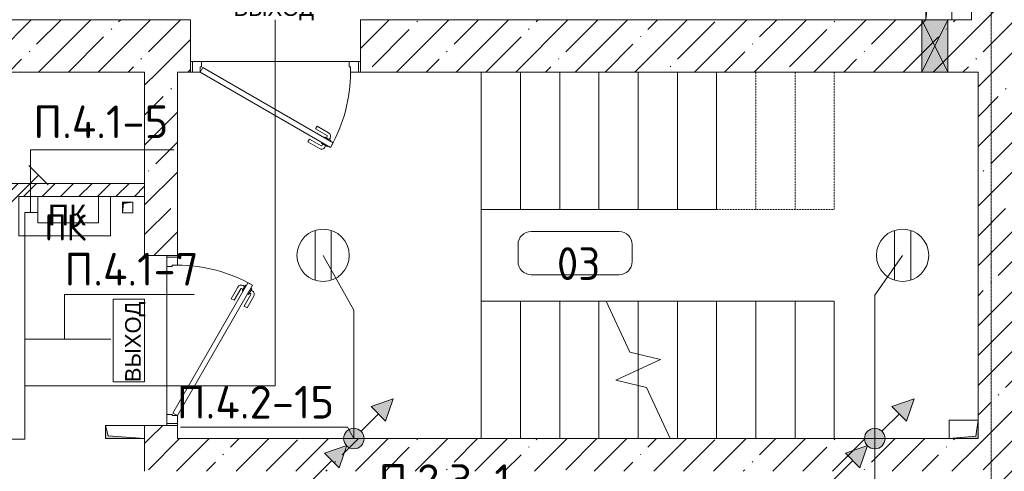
# Model space of a CAD drawing. Header units: millimetres. Extents: x -32229 to 170644, y -13689 to 125138.
# Tile 12 of 208: x -2296 to 5236, y 39050 to 42500. Entities that reach past the tile are written whole.
import ezdxf

# ---------------------------------------------------------------- set-up
doc = ezdxf.new("R2010")
doc.units = ezdxf.units.MM
for name, pattern in [('2_Пунктир_ 0_6 мм', [1.2, 0.6, -0.6]), ('ADSK_Линия сетки', [25, 20, -2.5, 0, -2.5]), ('ADSK_Сверху', [4.5, 3, -1.5]), ('Штриховая', [5, 3, -2])]:
    doc.linetypes.add(name, pattern=pattern)
for name, color, linetype, lineweight in [('A-ANNO-NOTE', 7, 'Continuous', 18), ('A-AREA-IDEN', 7, 'Continuous', 9), ('A-DETL-THIN', 7, 'Continuous', 9), ('A-DOOR', 7, 'Continuous', 18), ('A-DOOR-FRAM', 7, 'Continuous', 9), ('A-FLOR', 7, 'Continuous', 18), ('A-GLAZ', 7, 'Continuous', 18), ('A-WALL', 7, 'Continuous', 18), ('A-WALL-PATT', 7, 'Continuous', 40), ('G-ANNO-TEXT', 7, 'Continuous', 9), ('I-WALL', 7, 'Continuous', 18), ('M-EQPM', 7, 'Continuous', 18), ('S-GRID', 7, 'Continuous', 9), ('S-STRS', 7, 'Continuous', 18), ('S-STRS-MBND', 7, 'ADSK_Сверху', 18)]:
    doc.layers.add(name, color=color, linetype=linetype, lineweight=lineweight)
doc.layers.add('A-DETL', color=7, linetype='Continuous', lineweight=9, true_color=0x00a600)
doc.styles.add('Arial', font='arial.ttf', dxfattribs={"height": 160})
doc.styles.add('Arial_1', font='arial.ttf', dxfattribs={"height": 120})
doc.styles.add('GOST Common', font='GOST_Common.ttf', dxfattribs={"height": 200})
doc.styles.add('GOST Common_5', font='GOST_Common.ttf', dxfattribs={"height": 250})
doc.styles.add('ISOCPEUR', font='isocpeur.ttf', dxfattribs={"height": 250})
pattern_1 = [(45, (0, 0), (-228.0985, 228.0985), []), (45, (228.1, 0), (-228.0985, 228.0985), [403.225, -80.645, 6.706, -73.939])]

# ---------------------------------------------------------------- blocks, each defined once
blk = doc.blocks.new('АР_Канал вертикальный прямоугольный - ПК-V64--01 ЭО')
at = {"layer": 'M-EQPM', "color": 253, "lineweight": 13, "true_color": 0xaaaaaa}
for p, q in [((350, 150), (-350, 150)), ((-350, 150), (-350, -150)), ((-350, -150), (-350, 150)), ((-350, 150), (350, 150)), ((350, -150), (350, 150)), ((350, 150), (350, -150)), ((-350, -150), (350, -150)), ((350, -150), (-350, -150))]:
    blk.add_line(p, q, dxfattribs=at)
blk = doc.blocks.new('АР_Дверь однопольная - 1300х2100h_лест__лифт_ холл-4828648--01 ЭО')
at = {"layer": 'A-DOOR', "color": 253, "lineweight": 13, "true_color": 0xaaaaaa}
for p, q in [((-420.9, 775), (-440.9, 740.4)), ((575, 200), (-420.9, 775)), ((-440.9, 740.4), (555, 165.4)), ((555, 165.4), (575, 200))]:
    blk.add_line(p, q, dxfattribs=at)
at = {"layer": 'A-DOOR', "color": 253, "lineweight": 5, "true_color": 0xaaaaaa}
for p, q in [((-399.3, 762.5), (-395.3, 769.4)), ((-395.3, 769.4), (-352, 744.4)), ((-384.5, 763.2), (-378.4, 773.6)), ((-362.8, 750.7), (-356.8, 761.1)), ((-261.2, 711.7), (-350, 762.9)), ((-248.7, 733.3), (-337.5, 784.6)), ((-419.3, 727.9), (-423.3, 720.9)), ((-423.3, 720.9), (-380, 695.9)), ((-412.5, 714.7), (-418.5, 704.3)), ((-390.8, 702.2), (-396.8, 691.8)), ((-306.2, 633.7), (-395, 685)), ((-380, 695.9), (-376, 702.9)), ((-352, 744.4), (-356, 737.5)), ((-261.2, 711.7), (-248.7, 733.3)), ((-318.7, 612.1), (-407.5, 663.3)), ((-306.2, 633.7), (-318.7, 612.1))]:
    blk.add_line(p, q, dxfattribs=at)
for centre, radius, start, end in [((575, 200), 1150, 150, 180), ((-352.5, 758.6), 30, 60, 150), ((-352.5, 758.6), 4.99, 60, 150), ((-392.5, 689.3), 30, 150, 240), ((-392.5, 689.3), 4.99, 150, 240)]:
    blk.add_arc(centre, radius, start, end, dxfattribs=at)
at = {"layer": 'A-DOOR-FRAM', "color": 253, "lineweight": 13, "true_color": 0xaaaaaa}
for p, q in [((-635, 200), (-650, 200)), ((-575, 200), (-635, 200)), ((-635, 200), (-635, 120)), ((-575, 160), (-575, 200)), ((-565, 160), (-575, 160)), ((-565, 120), (-565, 160)), ((575, 160), (565, 160)), ((565, 160), (565, 120)), ((635, 200), (575, 200)), ((575, 200), (575, 160)), ((635, 120), (635, 200)), ((635, 200), (650, 200)), ((-635, 120), (-650, 120)), ((-635, 120), (-565, 120)), ((565, 120), (635, 120)), ((635, 120), (650, 120))]:
    blk.add_line(p, q, dxfattribs=at)
blk = doc.blocks.new('АР_Дверь однопольная - 1300х2100h_лест__лифт_ холл-4751208--01 ЭО')
at = {"layer": 'A-DOOR', "color": 253, "lineweight": 13, "true_color": 0xaaaaaa}
for p, q in [((-420.9, 700), (-440.9, 665.4)), ((575, 125), (-420.9, 700)), ((-440.9, 665.4), (555, 90.4)), ((555, 90.4), (575, 125))]:
    blk.add_line(p, q, dxfattribs=at)
at = {"layer": 'A-DOOR', "color": 253, "lineweight": 5, "true_color": 0xaaaaaa}
for p, q in [((-399.3, 687.5), (-395.3, 694.4)), ((-395.3, 694.4), (-352, 669.4)), ((-384.5, 688.2), (-378.4, 698.6)), ((-362.8, 675.7), (-356.8, 686.1)), ((-261.2, 636.7), (-350, 687.9)), ((-248.7, 658.3), (-337.5, 709.6)), ((-419.3, 652.9), (-423.3, 645.9)), ((-423.3, 645.9), (-380, 620.9)), ((-412.5, 639.7), (-418.5, 629.3)), ((-390.8, 627.2), (-396.8, 616.8)), ((-306.2, 558.7), (-395, 610)), ((-380, 620.9), (-376, 627.9)), ((-352, 669.4), (-356, 662.5)), ((-261.2, 636.7), (-248.7, 658.3)), ((-318.7, 537.1), (-407.5, 588.3)), ((-306.2, 558.7), (-318.7, 537.1))]:
    blk.add_line(p, q, dxfattribs=at)
for centre, radius, start, end in [((575, 125), 1150, 150, 180), ((-352.5, 683.6), 30, 60, 150), ((-352.5, 683.6), 4.99, 60, 150), ((-392.5, 614.3), 30, 150, 240), ((-392.5, 614.3), 4.99, 150, 240)]:
    blk.add_arc(centre, radius, start, end, dxfattribs=at)
at = {"layer": 'A-DOOR-FRAM', "color": 253, "lineweight": 13, "true_color": 0xaaaaaa}
for p, q in [((-635, 125), (-650, 125)), ((-575, 125), (-635, 125)), ((-635, 125), (-635, 45)), ((-575, 85), (-575, 125)), ((-565, 85), (-575, 85)), ((-565, 45), (-565, 85)), ((575, 85), (565, 85)), ((565, 85), (565, 45)), ((635, 125), (575, 125)), ((575, 125), (575, 85)), ((635, 45), (635, 125)), ((635, 125), (650, 125)), ((-635, 45), (-650, 45)), ((-635, 45), (-565, 45)), ((565, 45), (635, 45)), ((635, 45), (650, 45))]:
    blk.add_line(p, q, dxfattribs=at)
blk = doc.blocks.new('АР_Канал вертикальный прямоугольный - АПТ-5386077--01 ЭО')
at = {"layer": 'M-EQPM', "lineweight": 13, "true_color": 0xe2e2e2}
blk.add_hatch(color=254, dxfattribs=at).paths.add_polyline_path([(-40, -40), (-32, 32), (40, 40), (-40, 40)])
at = {"layer": 'M-EQPM', "color": 253, "lineweight": 13, "true_color": 0xaaaaaa}
for p, q in [((40, 40), (-40, 40)), ((-40, 40), (-40, -40)), ((40, 40), (-40, 40)), ((-40, 40), (-40, -40)), ((-40, -40), (-40, 40)), ((-40, 40), (40, 40)), ((-40, -40), (-32, 32)), ((-40, -40), (-32, 32)), ((-32, 32), (40, 40)), ((-32, 32), (40, 40)), ((40, -40), (40, 40)), ((40, 40), (40, -40)), ((-40, -40), (40, -40)), ((40, -40), (-40, -40))]:
    blk.add_line(p, q, dxfattribs=at)
blk = doc.blocks.new('АР_Канал вертикальный прямоугольный - ОВ-5314187--01 ЭО')
at = {"layer": 'M-EQPM', "lineweight": 13, "true_color": 0xe2e2e2}
blk.add_hatch(color=254, dxfattribs=at).paths.add_polyline_path([(-110, 70), (-110, -70), (-92, 52), (110, 70)])
at = {"layer": 'M-EQPM', "color": 253, "lineweight": 13, "true_color": 0xaaaaaa}
for p, q in [((110, 70), (-110, 70)), ((-110, 70), (-110, -70)), ((110, 70), (-110, 70)), ((-110, 70), (-110, -70)), ((-110, -70), (-110, 70)), ((-110, 70), (110, 70)), ((-110, -70), (-92, 52)), ((-110, -70), (-92, 52)), ((-92, 52), (110, 70)), ((-92, 52), (110, 70)), ((110, -70), (110, 70)), ((110, 70), (110, -70)), ((-110, -70), (110, -70)), ((110, -70), (-110, -70))]:
    blk.add_line(p, q, dxfattribs=at)
blk = doc.blocks.new('АР_Отверстие прямоугольное - ОВВ-4004503--01 ЭО')
at = {"layer": 'A-GLAZ', "lineweight": 13, "true_color": 0xf0f0f0}
blk.add_hatch(color=7, dxfattribs=at).paths.add_polyline_path([(75, -200), (225, -200), (225, 200), (25, 200), (25, -200), (55, -200)])
at = {"layer": 'A-GLAZ', "color": 253, "lineweight": 5, "true_color": 0xaaaaaa}
for p, q in [((225, 200), (25, -200)), ((25, 200), (225, -200))]:
    blk.add_line(p, q, dxfattribs=at)
at = {"layer": 'A-GLAZ', "color": 253, "lineweight": 13, "true_color": 0xaaaaaa}
for p, q in [((55, 200), (25, 200)), ((25, 200), (25, -200)), ((25, 200), (25, -200)), ((225, -200), (225, 200)), ((225, 200), (225, -200)), ((25, -200), (225, -200))]:
    blk.add_line(p, q, dxfattribs=at)
blk = doc.blocks.new('АР_Канал вертикальный прямоугольный - ВК-6260779--01 ЭО')
at = {"layer": 'M-EQPM', "lineweight": 13, "true_color": 0xe2e2e2}
blk.add_hatch(color=254, dxfattribs=at).paths.add_polyline_path([(-100, -100), (-80, 80), (100, 100), (-100, 100)])
at = {"layer": 'M-EQPM', "color": 253, "lineweight": 13, "true_color": 0xaaaaaa}
for p, q in [((100, 100), (-100, 100)), ((-100, 100), (-100, -100)), ((100, 100), (-100, 100)), ((-100, 100), (-100, -100)), ((-100, -100), (-100, 100)), ((-100, 100), (100, 100)), ((-100, -100), (-80, 80)), ((-100, -100), (-80, 80)), ((-80, 80), (100, 100)), ((-80, 80), (100, 100)), ((100, -100), (100, 100)), ((100, 100), (100, -100)), ((-100, -100), (100, -100)), ((100, -100), (-100, -100))]:
    blk.add_line(p, q, dxfattribs=at)
blk = doc.blocks.new('АР_Канал вертикальный прямоугольный - АПТ-6260497--01 ЭО')
at = {"layer": 'M-EQPM', "lineweight": 13, "true_color": 0xe2e2e2}
blk.add_hatch(color=254, dxfattribs=at).paths.add_polyline_path([(-50, -150), (-30, 130), (50, 150), (-50, 150), (-50, 4.5)])
at = {"layer": 'M-EQPM', "color": 253, "lineweight": 13, "true_color": 0xaaaaaa}
for p, q in [((50, 150), (-50, 150)), ((-50, 150), (-50, -150)), ((50, 150), (-50, 150)), ((-50, 150), (-50, -150)), ((-50, -150), (-50, 150)), ((-50, 150), (50, 150)), ((-50, -150), (-30, 130)), ((-50, -150), (-30, 130)), ((-30, 130), (50, 150)), ((-30, 130), (50, 150)), ((50, -150), (50, 150)), ((50, 150), (50, -150)), ((-50, -150), (50, -150)), ((50, -150), (-50, -150))]:
    blk.add_line(p, q, dxfattribs=at)
blk = doc.blocks.new('Наметкина 10_РД_АР_П_rvt-1--01 ЭО')
at = {"layer": 'A-WALL-PATT', "lineweight": 5, "true_color": 0xaaaaaa}
h = blk.add_hatch(dxfattribs=at)
h.set_pattern_fill('FP_1', color=253, style=0, pattern_type=2)
h.set_pattern_definition(pattern_1)
h.paths.add_polyline_path([(5435.3, 42500), (5435.3, 43645), (4985.3, 43645), (4985.3, 42500), (5035.3, 42500)])
h = blk.add_hatch(dxfattribs=at)
h.set_pattern_fill('FP_1', color=253, style=0, pattern_type=2)
h.set_pattern_definition(pattern_1)
h.paths.add_polyline_path([(5035.3, 42100), (5035.3, 42500), (310.3, 42500), (310.3, 42100), (4835.3, 42100)])
h.paths.add_polyline_path([(-1494.2, 42100), (-989.7, 42100), (-989.7, 42500), (-5514.7, 42500), (-5514.7, 42100), (-3500.5, 42100)])
h = blk.add_hatch(dxfattribs=at)
h.set_pattern_fill('FP_1', color=253, style=0, pattern_type=2)
h.set_pattern_definition(pattern_1)
h.paths.add_polyline_path([(5435.3, 35975), (5435.3, 42500), (5035.3, 42500), (5035.3, 35975)])
h = blk.add_hatch(dxfattribs=at)
h.set_pattern_fill('FP_1', color=253, style=0, pattern_type=2)
h.set_pattern_definition(pattern_1)
h.paths.add_polyline_path([(-1089.7, 39300), (-1089.7, 39400), (-1339.7, 39400), (-1339.7, 39300)])
h.paths.add_polyline_path([(-1089.7, 40700), (-1089.7, 42100), (-1339.7, 42100), (-1339.7, 40700)])
h = blk.add_hatch(dxfattribs=at)
h.set_pattern_fill('FP_8', color=253, style=0, pattern_type=2)
h.set_pattern_definition([(45, (0, 0), (-70.71068, 70.71068), [])])
h.paths.add_polyline_path([(-2639.7, 41150), (-1339.7, 41150), (-1339.7, 41250), (-2639.7, 41250)])
h = blk.add_hatch(dxfattribs=at)
h.set_pattern_fill('FP_1', color=253, style=0, pattern_type=2)
h.set_pattern_definition(pattern_1)
h.paths.add_polyline_path([(5035.3, 39050), (5035.3, 39300), (-1339.7, 39300), (-1339.7, 39050), (4524.4, 39050)])
at = {"layer": 'A-FLOR', "color": 253, "lineweight": 13, "true_color": 0xaaaaaa}
for p, q in [((-974.7, 42180), (-989.7, 42180)), ((-989.7, 42180), (-974.7, 42180)), ((225.3, 42180), (-904.7, 42180)), ((-904.7, 42180), (225.3, 42180)), ((310.3, 42180), (295.3, 42180)), ((295.3, 42180), (310.3, 42180)), ((1235.3, 40350), (1235.3, 42100)), ((-1169.7, 40700), (-1169.7, 40685)), ((-1169.7, 40685), (-1169.7, 40700)), ((-1169.7, 40615), (-1169.7, 39485)), ((-1169.7, 39485), (-1169.7, 40615)), ((-1169.7, 39415), (-1169.7, 39400)), ((-1169.7, 39400), (-1169.7, 39415))]:
    blk.add_line(p, q, dxfattribs=at)
at = {"layer": 'A-WALL', "color": 253, "lineweight": 13, "true_color": 0xaaaaaa}
for p, q in [((4985.3, 43645), (4985.3, 42500)), ((-989.7, 42500), (-5514.7, 42500)), ((-989.7, 42100), (-989.7, 42500)), ((4605.3, 42500), (310.3, 42500)), ((310.3, 42500), (310.3, 42100)), ((4635.3, 42500), (4605.3, 42500)), ((4805.3, 42500), (4635.3, 42500)), ((4835.3, 42500), (4805.3, 42500)), ((4985.3, 42500), (4835.3, 42500)), ((-5114.7, 42100), (-1339.7, 42100)), ((-1339.7, 42100), (-1339.7, 40700)), ((-1089.7, 42100), (-989.7, 42100)), ((-1089.7, 40700), (-1089.7, 42100)), ((310.3, 42100), (4605.3, 42100)), ((4605.3, 42100), (4805.3, 42100)), ((4805.3, 42100), (5035.3, 42100)), ((5035.3, 42100), (5035.3, 39440)), ((-1339.7, 40700), (-1089.7, 40700)), ((-1089.7, 39400), (-1339.7, 39400)), ((-1089.7, 39300), (-1089.7, 39400)), ((-1339.7, 39300), (-1339.7, 39050)), ((4815.3, 39300), (-1089.7, 39300))]:
    blk.add_line(p, q, dxfattribs=at)
at = {"layer": 'I-WALL', "color": 253, "lineweight": 13, "true_color": 0xaaaaaa}
for p, q in [((-1339.7, 41250), (-2639.7, 41250)), ((-1339.7, 41150), (-1339.7, 41250)), ((-1601.6, 41150), (-1339.7, 41150))]:
    blk.add_line(p, q, dxfattribs=at)
at = {"layer": 'S-STRS', "color": 253, "lineweight": 13, "true_color": 0xaaaaaa}
for p, q in [((1235.3, 41050), (1235.3, 42100)), ((1535.3, 41050), (1535.3, 42100)), ((1835.3, 41050), (1835.3, 42100)), ((2135.3, 41050), (2135.3, 42100)), ((2435.3, 41050), (2435.3, 42100)), ((2735.3, 41050), (2735.3, 42100)), ((3035.3, 41050), (3035.3, 42100)), ((1535.3, 41050), (1235.3, 41050)), ((1835.3, 41050), (1535.3, 41050)), ((2135.3, 41050), (1835.3, 41050)), ((2435.3, 41050), (2135.3, 41050)), ((2735.3, 41050), (2435.3, 41050)), ((3035.3, 41050), (2735.3, 41050)), ((1235.3, 40350), (1235.3, 39300)), ((1235.3, 40350), (1535.3, 40350)), ((1535.3, 40350), (1835.3, 40350)), ((1535.3, 40350), (1535.3, 39300)), ((1835.3, 40350), (2135.3, 40350)), ((1835.3, 40350), (1835.3, 39300)), ((2135.3, 40350), (2190.5, 40350)), ((2135.3, 40350), (2135.3, 39300)), ((2190.5, 40350), (2435.3, 40350)), ((2435.3, 40350), (2735.3, 40350)), ((2435.3, 40350), (2435.3, 39945.5)), ((2735.3, 40350), (3035.3, 40350)), ((2735.3, 40350), (2735.3, 39300)), ((3035.3, 40350), (3335.3, 40350)), ((3035.3, 40350), (3035.3, 39300)), ((3335.3, 40350), (3635.3, 40350)), ((3335.3, 40350), (3335.3, 39300)), ((3635.3, 40350), (3935.3, 40350)), ((3635.3, 40350), (3635.3, 39300)), ((3935.3, 40350), (3935.3, 39300)), ((2435.3, 39945.5), (2435.3, 39825)), ((2435.3, 39825), (2435.3, 39704.5)), ((2435.3, 39704.5), (2435.3, 39300))]:
    blk.add_line(p, q, dxfattribs=at)
at = {"layer": 'S-STRS', "color": 253, "linetype": 'Штриховая', "lineweight": 13, "true_color": 0xaaaaaa}
for p, q in [((1535.3, 41050), (1535.3, 42100)), ((1835.3, 41050), (1835.3, 42100)), ((2135.3, 41050), (2135.3, 42100)), ((2435.3, 41050), (2435.3, 42100)), ((2735.3, 41050), (2735.3, 42100)), ((3035.3, 41050), (3035.3, 42100)), ((1235.3, 40350), (1235.3, 39300)), ((1535.3, 40350), (1535.3, 39300)), ((1835.3, 40350), (1835.3, 39300)), ((2135.3, 40350), (2135.3, 39300)), ((2435.3, 40350), (2435.3, 39945.5)), ((2735.3, 40350), (2735.3, 39300)), ((3035.3, 40350), (3035.3, 39300)), ((3335.3, 40350), (3335.3, 39300)), ((3635.3, 40350), (3635.3, 39300)), ((2435.3, 39945.5), (2435.3, 39825)), ((2435.3, 39825), (2435.3, 39704.5)), ((2435.3, 39704.5), (2435.3, 39300))]:
    blk.add_line(p, q, dxfattribs=at)
at = {"layer": 'S-STRS-MBND', "color": 253, "linetype": '2_Пунктир_ 0_6 мм', "lineweight": 13, "true_color": 0xaaaaaa}
for p, q in [((1235.3, 41050), (1235.3, 42100)), ((3935.3, 42100), (1235.3, 42100)), ((1535.3, 41050), (1535.3, 42100)), ((1535.3, 41050), (1535.3, 42100)), ((1835.3, 41050), (1835.3, 42100)), ((1835.3, 41050), (1835.3, 42100)), ((2135.3, 41050), (2135.3, 42100)), ((2135.3, 41050), (2135.3, 42100)), ((2435.3, 41050), (2435.3, 42100)), ((2435.3, 41050), (2435.3, 42100)), ((2735.3, 41050), (2735.3, 42100)), ((2735.3, 41050), (2735.3, 42100)), ((3035.3, 41050), (3035.3, 42100)), ((3035.3, 41050), (3035.3, 42100)), ((3335.3, 41050), (3335.3, 42100)), ((3335.3, 41050), (3335.3, 42100)), ((3635.3, 41050), (3635.3, 42100)), ((3635.3, 41050), (3635.3, 42100)), ((3935.3, 41050), (3935.3, 42100)), ((3935.3, 41050), (3935.3, 42100)), ((3935.3, 41050), (1235.3, 41050)), ((2190.5, 40350), (3935.3, 40350)), ((2435.3, 40350), (2435.3, 39945.5)), ((2435.3, 40350), (2435.3, 39945.5)), ((2735.3, 40350), (2735.3, 39300)), ((2735.3, 40350), (2735.3, 39300)), ((3035.3, 40350), (3035.3, 39300)), ((3035.3, 40350), (3035.3, 39300)), ((3335.3, 40350), (3335.3, 39300)), ((3335.3, 40350), (3335.3, 39300)), ((3635.3, 40350), (3635.3, 39300)), ((3635.3, 40350), (3635.3, 39300)), ((3935.3, 40350), (3935.3, 39300)), ((2435.3, 39825), (2435.3, 39704.5)), ((2435.3, 39825), (2435.3, 39704.5)), ((2735.3, 39300), (3935.3, 39300))]:
    blk.add_line(p, q, dxfattribs=at)
at = {"layer": 'S-STRS-MBND', "color": 253, "linetype": 'Continuous', "lineweight": 13, "true_color": 0xaaaaaa}
for p, q in [((2371.9, 39961), (2190.5, 40350)), ((2605.2, 39904.2), (2371.9, 39961)), ((2265.4, 39745.8), (2605.2, 39904.2)), ((2498.7, 39689.1), (2265.4, 39745.8)), ((2680.1, 39300), (2498.7, 39689.1))]:
    blk.add_line(p, q, dxfattribs=at)
at = {"layer": 'A-DOOR', "color": 253, "lineweight": 13, "true_color": 0xaaaaaa}
for name, p, rotation in [('АР_Дверь однопольная - 1300х2100h_лест__лифт_ холл-4828648--01 ЭО', (-339.7, 42300), 180), ('АР_Дверь однопольная - 1300х2100h_лест__лифт_ холл-4751208--01 ЭО', (-1214.7, 40050), 269.9999999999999)]:
    blk.add_blockref(name, p, dxfattribs=dict(at, rotation=rotation))
at = {"layer": 'A-GLAZ', "color": 253, "lineweight": 13, "true_color": 0xaaaaaa}
blk.add_blockref('АР_Отверстие прямоугольное - ОВВ-4004503--01 ЭО', (4580.3, 42300), dxfattribs=at)
at = {"layer": 'M-EQPM', "color": 253, "lineweight": 13, "true_color": 0xaaaaaa}
for name, p in [('АР_Канал вертикальный прямоугольный - ВК-6260779--01 ЭО', (4735.3, 42600)), ('АР_Канал вертикальный прямоугольный - ПК-V64--01 ЭО', (-1951.6, 41000)), ('АР_Канал вертикальный прямоугольный - АПТ-5386077--01 ЭО', (-1469.7, 41065))]:
    blk.add_blockref(name, p, dxfattribs=at)
for name, p, rotation in [('АР_Канал вертикальный прямоугольный - АПТ-6260497--01 ЭО', (-1489.7, 39350), 89.99999999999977), ('АР_Канал вертикальный прямоугольный - ОВ-5314187--01 ЭО', (4925.3, 39370), 180)]:
    blk.add_blockref(name, p, dxfattribs=dict(at, rotation=rotation))
at = {"layer": 'A-ANNO-NOTE', "color": 253, "lineweight": 5, "true_color": 0xaaaaaa, "insert": (-1947.8, 40912.7), "char_height": 200, "width": 330, "attachment_point": 5, "line_spacing_factor": 1.022766, "style": 'GOST Common'}
blk.add_mtext('\\pt2540,5080,7620,10160,12700,15240,17780,20320,22860,25400,27940,30480,33020,35560,38100,40640,43180,45720,48260,50800,53340,55880,58420,60960,63500,66040,68580,71120,73660,76200,78740,81280;ПК', dxfattribs=at)
blk = doc.blocks.new('Марка помещения 2 - Марка помещения 2-1605974--01 ЭО')
at = {"layer": 'A-AREA-IDEN', "color": 253, "true_color": 0xaaaaaa}
for p, q in [((-1.797, 0.841), (1.569, 0.841)), ((-2.297, -0.309), (-2.297, 0.341)), ((2.069, 0.341), (2.069, -0.309)), ((1.569, -0.809), (-1.797, -0.809))]:
    blk.add_line(p, q, dxfattribs=at)
for centre, start, end in [((-1.797, 0.341), 90, 180), ((1.569, 0.341), 0, 90), ((-1.797, -0.309), 180, 270), ((1.569, -0.309), 270, 360)]:
    blk.add_arc(centre, 0.5, start, end, dxfattribs=at)
blk = doc.blocks.new('УГО Выше ниже синее _ 2020 - УГО Выше ниже синее _ 2020-2080151--01 ЭО')
at = {"layer": 'A-ANNO-NOTE', "lineweight": 9, "true_color": 0xff0000}
for points in [[(1.215, 0.668), (0.658, 1.225), (1.508, 1.517)], [(-0.565, -1.112), (-1.122, -0.555), (-0.272, -0.263)]]:
    blk.add_hatch(color=1, dxfattribs=at).paths.add_polyline_path(points)
h = blk.add_hatch(color=1, dxfattribs=at)
edge = h.paths.add_edge_path()
edge.add_arc((0, 0), 0.392, 0, 180)
edge.add_arc((0, 0), 0.392, 180, 360)
at = {"layer": 'A-ANNO-NOTE', "color": 1, "lineweight": 9, "true_color": 0xff0000}
for p, q in [((1.508, 1.517), (0.658, 1.225)), ((1.215, 0.668), (1.508, 1.517)), ((0.658, 1.225), (1.215, 0.668)), ((0.277, 0.277), (0.941, 0.941)), ((-0.272, -0.263), (-1.122, -0.555)), ((-0.565, -1.112), (-0.272, -0.263)), ((-1.122, -0.555), (-0.565, -1.112)), ((-1.78, -1.78), (-0.838, -0.838))]:
    blk.add_line(p, q, dxfattribs=at)
blk.add_circle((0, 0), 0.392, dxfattribs=at)
for start, end in [(360, 180), (180, 360)]:
    blk.add_arc((0, 0), 0.392, start, end, dxfattribs=at)
blk = doc.blocks.new('УГО Выше ниже синее _ 2020 - УГО Выше ниже синее _ 2020-V169--01 ЭО')
at = {"layer": 'A-ANNO-NOTE', "lineweight": 9, "true_color": 0x0000ff}
for points in [[(1.215, 0.668), (0.658, 1.225), (1.508, 1.517)], [(-0.565, -1.112), (-1.122, -0.555), (-0.272, -0.263)]]:
    blk.add_hatch(color=5, dxfattribs=at).paths.add_polyline_path(points)
h = blk.add_hatch(color=5, dxfattribs=at)
edge = h.paths.add_edge_path()
edge.add_arc((0, 0), 0.392, 0, 180)
edge.add_arc((0, 0), 0.392, 180, 360)
at = {"layer": 'A-ANNO-NOTE', "color": 5, "lineweight": 9, "true_color": 0x0000ff}
for p, q in [((1.508, 1.517), (0.658, 1.225)), ((1.215, 0.668), (1.508, 1.517)), ((0.658, 1.225), (1.215, 0.668)), ((0.277, 0.277), (0.941, 0.941)), ((-0.272, -0.263), (-1.122, -0.555)), ((-0.565, -1.112), (-0.272, -0.263)), ((-1.122, -0.555), (-0.565, -1.112)), ((-1.78, -1.78), (-0.838, -0.838))]:
    blk.add_line(p, q, dxfattribs=at)
blk.add_circle((0, 0), 0.392, dxfattribs=at)
for start, end in [(360, 180), (180, 360)]:
    blk.add_arc((0, 0), 0.392, start, end, dxfattribs=at)

msp = doc.modelspace()

# ---------------------------------------------------------------- linework, layer by layer
at = {"layer": 'A-ANNO-NOTE', "color": 5, "lineweight": 9, "true_color": 0x0000ff}
for p, q in [((-2226.2, 41387.2), (-2078, 41239)), ((-2366.2, 41099.1), (-2152.1, 41313.1)), ((4396.5, 40509.8), (4396.5, 40890.2)), ((4396.5, 40509.8), (4396.5, 40890.2)), ((4520.1, 40509.8), (4520.1, 40890.2)), ((4520.1, 40509.8), (4520.1, 40890.2))]:
    msp.add_line(p, q, dxfattribs=at)
at = {"layer": 'A-ANNO-NOTE', "color": 1, "lineweight": 9, "true_color": 0xff0000}
for p, q in [((-1693.2, 41149), (-2157.8, 41149)), ((-2157.8, 41149), (-2157.8, 40947.8)), ((-1693.2, 40947.8), (-1693.2, 41149)), ((-2157.8, 40947.8), (-1693.2, 40947.8)), ((-36.5, 40509.8), (-36.5, 40890.2)), ((87.1, 40509.8), (87.1, 40890.2)), ((-1580.1, 40366), (-1340.1, 40366)), ((-1580.1, 39733.9), (-1580.1, 40366)), ((-1580.1, 39734.4), (-1580.1, 40365.6)), ((-1580.1, 40365.6), (-1340.4, 40365.6)), ((-1340.4, 39734.4), (-1340.4, 40365.6)), ((-1340.1, 40366), (-1340.1, 39733.9)), ((-1340.4, 39734.4), (-1580.1, 39734.4)), ((-1340.1, 39733.9), (-1580.1, 39733.9))]:
    msp.add_line(p, q, dxfattribs=at)
msp.add_circle((25.3, 40700), 200, dxfattribs=at)
at = {"layer": 'A-ANNO-NOTE', "color": 5, "lineweight": 9, "true_color": 0x0000ff}
msp.add_circle((4458.3, 40700), 200, dxfattribs=at)
msp.add_circle((4458.3, 40700), 200, dxfattribs=at)
at = {"layer": 'A-DETL', "color": 1, "lineweight": 18, "true_color": 0xff0000}
for p, q in [((-340.9, 42498.8), (-340.9, 39703.8)), ((-340.9, 39703.8), (-2257.4, 39703.8))]:
    msp.add_line(p, q, dxfattribs=at)
at = {"layer": 'A-DETL', "color": 1, "true_color": 0xff0000}
for p, q in [((-2257.4, 39296.2), (-2257.4, 41028.3)), ((-2257.4, 41028.3), (-2157.4, 41028.3)), ((260.6, 40280), (25.3, 40700)), ((260.6, 39300), (260.6, 40280)), ((-1597.4, 40058.4), (-2257.4, 40058.4)), ((-14877.2, 39296.2), (-2257.4, 39296.2))]:
    msp.add_line(p, q, dxfattribs=at)
at = {"layer": 'A-DETL', "color": 5, "true_color": 0x0000ff}
for p, q in [((4245.2, 40395.7), (4458.3, 40700)), ((4245.2, 39300), (4245.2, 40395.7))]:
    msp.add_line(p, q, dxfattribs=at)
at = {"layer": 'A-DETL-THIN'}
for p, q in [((-1114.7, 41505), (-2212, 41505)), ((-2212, 41505), (-2212, 41028.3)), ((-1952.4, 40400), (-959.8, 40400)), ((-1952.4, 40400), (-1952.4, 40058.4)), ((212, 39386.8), (-1065.7, 39386.8)), ((260.6, 39300), (212, 39386.8)), ((4246.1, 38536.2), (4246.1, 39296.2))]:
    msp.add_line(p, q, dxfattribs=at)
at = {"layer": 'S-GRID', "color": 253, "linetype": 'ADSK_Линия сетки', "true_color": 0xaaaaaa}
msp.add_line((5135.3, -12088.9), (5135.3, 125138.4), dxfattribs=at)

# ---------------------------------------------------------------- block references
at = {"lineweight": 5}
msp.add_blockref('Наметкина 10_РД_АР_П_rvt-1--01 ЭО', (0, 0), dxfattribs=at)
at = {"layer": 'A-ANNO-NOTE', "color": 1, "lineweight": 9, "true_color": 0xff0000, "xscale": 200, "yscale": 200, "zscale": 200}
msp.add_blockref('УГО Выше ниже синее _ 2020 - УГО Выше ниже синее _ 2020-2080151--01 ЭО', (260.6, 39300), dxfattribs=at)
at = {"layer": 'A-ANNO-NOTE', "color": 5, "lineweight": 9, "true_color": 0x0000ff, "xscale": 200, "yscale": 200, "zscale": 200}
msp.add_blockref('УГО Выше ниже синее _ 2020 - УГО Выше ниже синее _ 2020-V169--01 ЭО', (4245.2, 39300), dxfattribs=at)
at = {"layer": 'A-AREA-IDEN', "color": 253, "true_color": 0xaaaaaa, "xscale": 199.9999999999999, "yscale": 199.9999999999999, "zscale": 199.9999999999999}
msp.add_blockref('Марка помещения 2 - Марка помещения 2-1605974--01 ЭО', (1976, 40713.9), dxfattribs=at)

# ---------------------------------------------------------------- texts
at = {"layer": 'A-ANNO-NOTE', "color": 1, "lineweight": 9, "true_color": 0xff0000, "attachment_point": 5, "line_spacing_factor": 0.936439}
for s, insert, char_height, width, style in [('\\pt20.0004,39.9996,60,80.0004,99.9996,120,140.0004,159.9996,180,200.0004,219.9996,240,260.0004,279.9996,300,320.0004,339.9996,360,380.0004,399.9996,420,440.0004,459.9996,480,500.0004,519.9996,540,560.0004,579.9996,600,620.0004,639.9996;ВЫХОД', (-352, 42572.1), 120, 648, 'Arial_1'), ('\\pt0.0208,0.04,0.0608,0.08,0.1008,0.12,0.1408,0.16,0.1808,0.2,0.2208,0.24,0.2608,0.28,0.3008,0.32,0.3408,0.36,0.3808,0.4,0.4208,0.44,0.4608,0.48,0.5008,0.52,0.5408,0.56,0.5808,0.6,0.6208,0.64;ПК', (-1932.8, 41008.4), 160, 280.78, 'Arial')]:
    msp.add_mtext(s, dxfattribs=dict(at, insert=insert, char_height=char_height, width=width, style=style))
at = {"layer": 'A-ANNO-NOTE', "color": 1, "lineweight": 9, "true_color": 0xff0000, "insert": (-1411.7, 40038.9), "char_height": 120, "width": 648, "attachment_point": 5, "rotation": 90, "line_spacing_factor": 0.936439, "style": 'Arial_1'}
msp.add_mtext('\\pt20.0004,39.9996,60,80.0004,99.9996,120,140.0004,159.9996,180,200.0004,219.9996,240,260.0004,279.9996,300,320.0004,339.9996,360,380.0004,399.9996,420,440.0004,459.9996,480,500.0004,519.9996,540,560.0004,579.9996,600,620.0004,639.9996;ВЫХОД', dxfattribs=at)
at = {"layer": 'A-AREA-IDEN', "color": 253, "true_color": 0xaaaaaa, "insert": (1979.5, 40636.5), "char_height": 250, "width": 384, "attachment_point": 5, "line_spacing_factor": 1.022766, "style": 'GOST Common_5'}
msp.add_mtext('\\pt100,200,300,400,500,600,700,800,900,1000,1100,1200,1300,1400,1500,1600,1700,1800,1900,2000,2100,2200,2300,2400,2500,2600,2700,2800,2900,3000,3100,3200;03', dxfattribs=at)
at = {"layer": 'G-ANNO-TEXT', "char_height": 250, "line_spacing_factor": 1.139951, "style": 'ISOCPEUR'}
for s, insert, width, attachment_point in [('\\pt600,1200,1800,2400,3000,3600,4200,4800,5400,6000,6600,7200,7800,8400,9000,9600,10200,10800,11400,12000,12600,13200,13800,14400,15000,15600,16200,16800,17400,18000,18600,19200;П.4.1-5', (-1158.4, 41845.3), 1028.18, 3), ('\\pt600,1200,1800,2400,3000,3600,4200,4800,5400,6000,6600,7200,7800,8400,9000,9600,10200,10800,11400,12000,12600,13200,13800,14400,15000,15600,16200,16800,17400,18000,18600,19200;П.4.1-7', (-1954, 40718.8), 1042.32, 1), ('\\pt600,1200,1800,2400,3000,3600,4200,4800,5400,6000,6600,7200,7800,8400,9000,9600,10200,10800,11400,12000,12600,13200,13800,14400,15000,15600,16200,16800,17400,18000,18600,19200;П.4.2-15', (-1094.5, 39702.9), 1216.04, 1), ('\\pt600,1200,1800,2400,3000,3600,4200,4800,5400,6000,6600,7200,7800,8400,9000,9600,10200,10800,11400,12000,12600,13200,13800,14400,15000,15600,16200,16800,17400,18000,18600,19200;П.2.3-1', (449.7, 39102.9), 1016.06, 1)]:
    msp.add_mtext(s, dxfattribs=dict(at, insert=insert, width=width, attachment_point=attachment_point))

doc.saveas('drawing.dxf')
